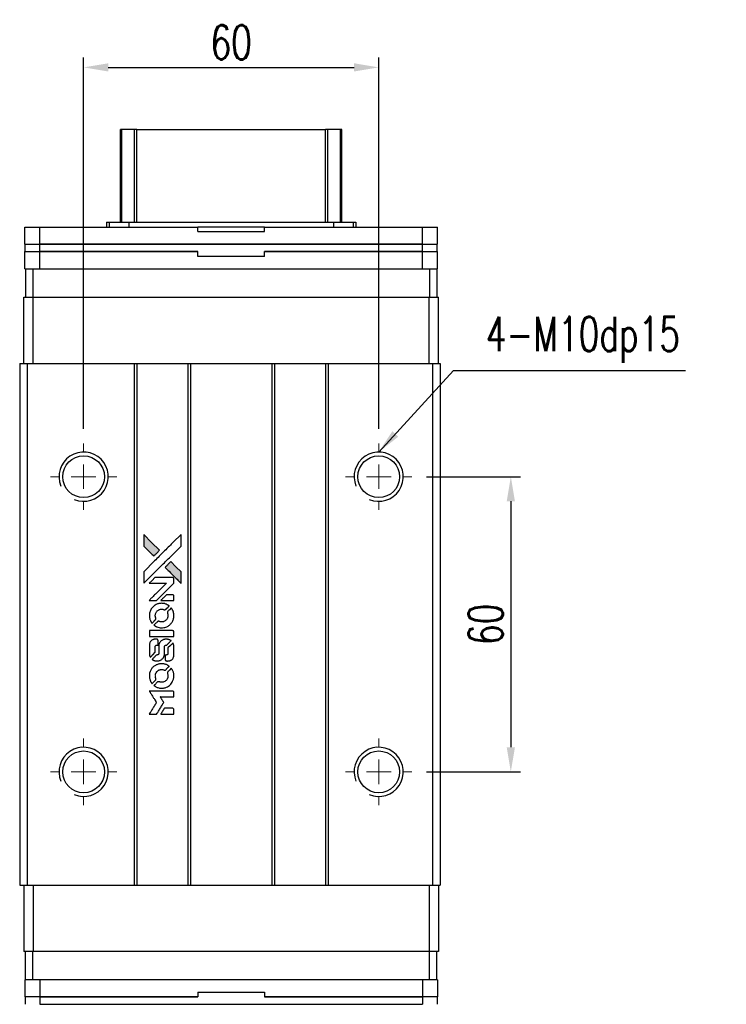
# Model space of a CAD drawing. Header units: millimetres. Extents: x 560 to 1079, y 594 to 1052.
# Tile 2 of 3: x 600 to 743, y 852 to 1052. Entities that reach past the tile are written whole.
import ezdxf

# ---------------------------------------------------------------- set-up
doc = ezdxf.new("R2010")
doc.units = ezdxf.units.MM
doc.header["$PDSIZE"] = -1
doc.layers.add('DIM', color=4, linetype='Continuous')
doc.styles.add('DIM-7', font='SIMPLEX.shx', dxfattribs={"width": 0.7, "bigfont": 'chineset.shx'})
doc.dimstyles.new('CNS', dxfattribs={"dimtxt": 3.5, "dimasz": 2.5, "dimexe": 1, "dimexo": 1.5, "dimgap": 0.09, "dimtad": 0, "dimdsep": 46, "dimtxsty": 'DIM-7', "dimcen": 0.09, "dimclrd": 1, "dimclre": 1, "dimclrt": 4, "dimadec": 0, "dimazin": 0, "dimtfac": 1, "dimtix": 1, "dimtmove": 2, "dimatfit": 3, "dimfxl": 1, "dimtvp": 0.971429, "dimtolj": 1, "dimarcsym": 0})

# ---------------------------------------------------------------- blocks, each defined once
blk = doc.blocks.new('SW_CENTERMARKSYMBOL_3')
at = {"color": 0, "linetype": 'Continuous', "lineweight": 18}
for p, q in [((0, 5), (0, 6.75)), ((0, 0), (0, 2.5)), ((-5, 0), (-6.75, 0)), ((0, 0), (-2.5, 0)), ((0, 0), (0, -2.5)), ((0, 0), (2.5, 0)), ((5, 0), (6.75, 0)), ((0, -5), (0, -6.75))]:
    blk.add_line(p, q, dxfattribs=at)
blk = doc.blocks.new('SW_CENTERMARKSYMBOL_4')
at = {"color": 0, "linetype": 'Continuous', "lineweight": 18}
for p, q in [((0, 5), (0, 6.75)), ((0, 0), (0, 2.5)), ((-5, 0), (-6.75, 0)), ((0, 0), (-2.5, 0)), ((0, 0), (0, -2.5)), ((0, 0), (2.5, 0)), ((5, 0), (6.75, 0)), ((0, -5), (0, -6.75))]:
    blk.add_line(p, q, dxfattribs=at)
blk = doc.blocks.new('SW_CENTERMARKSYMBOL_5')
at = {"color": 0, "linetype": 'Continuous', "lineweight": 18}
for p, q in [((0, 5), (0, 6.75)), ((0, 0), (0, 2.5)), ((-5, 0), (-6.75, 0)), ((0, 0), (-2.5, 0)), ((0, 0), (0, -2.5)), ((0, 0), (2.5, 0)), ((5, 0), (6.75, 0)), ((0, -5), (0, -6.75))]:
    blk.add_line(p, q, dxfattribs=at)
blk = doc.blocks.new('SW_CENTERMARKSYMBOL_6')
at = {"color": 0, "linetype": 'Continuous', "lineweight": 18}
for p, q in [((0, 5), (0, 6.75)), ((0, 0), (0, 2.5)), ((-5, 0), (-6.75, 0)), ((0, 0), (-2.5, 0)), ((0, 0), (0, -2.5)), ((0, 0), (2.5, 0)), ((5, 0), (6.75, 0)), ((0, -5), (0, -6.75))]:
    blk.add_line(p, q, dxfattribs=at)
blk = doc.blocks.new('*D147')
at = {"layer": 'DEFPOINTS', "color": 0}
for p in [(672.7, 1042.66), (612.7, 966.21), (672.7, 966.21)]:
    blk.add_point(p, dxfattribs=at)
at = {"layer": 'DIM', "color": 7, "lineweight": -2}
for p, q in [((612.7, 969.21), (612.7, 1044.66)), ((672.7, 969.21), (672.7, 1044.66)), ((617.7, 1042.66), (667.7, 1042.66))]:
    blk.add_line(p, q, dxfattribs=at)
at = {"layer": 'DIM', "color": 7}
for points in [[(617.7, 1043.5), (617.7, 1041.83), (612.7, 1042.66)], [(667.7, 1043.5), (667.7, 1041.83), (672.7, 1042.66)]]:
    blk.add_solid(points, dxfattribs=at)
at = {"layer": 'DIM', "color": 7, "insert": (642.7, 1047.76), "char_height": 7, "attachment_point": 5, "style": 'DIM-7'}
blk.add_mtext('\\A1;60', dxfattribs=at)
blk = doc.blocks.new('*D148')
at = {"layer": 'DEFPOINTS', "color": 0}
for p in [(679.45, 959.46), (679.45, 899.46), (699.56, 899.46)]:
    blk.add_point(p, dxfattribs=at)
at = {"layer": 'DIM', "color": 7, "lineweight": -2}
for p, q in [((682.45, 959.46), (701.56, 959.46)), ((699.56, 954.46), (699.56, 904.46)), ((682.45, 899.46), (701.56, 899.46))]:
    blk.add_line(p, q, dxfattribs=at)
at = {"layer": 'DIM', "color": 7}
for points in [[(698.73, 954.46), (700.4, 954.46), (699.56, 959.46)], [(698.73, 904.46), (700.4, 904.46), (699.56, 899.46)]]:
    blk.add_solid(points, dxfattribs=at)
at = {"layer": 'DIM', "color": 7, "insert": (694.46, 929.46), "char_height": 7, "attachment_point": 5, "rotation": 90, "style": 'DIM-7'}
blk.add_mtext('\\A1;60', dxfattribs=at)
blk = doc.blocks.new('LOGO2')
at = {"linetype": 'Continuous'}
h = blk.add_hatch(color=22, dxfattribs=at)
h.dxf.hatch_style = 1
h.paths.add_polyline_path([(583.53, 1429.73), (583.53, 1428.55), (583.53, 1427.37), (584.56, 1426.35, 0.000288), (584.95, 1425.96, 0.000479), (585.28, 1425.63, 0.000013), (585.58, 1425.34, 0.197177), (585.59, 1425.34, 0.197497), (585.59, 1425.34, 0.00004), (585.76, 1425.51, 0.000834), (585.95, 1425.7, 0.000506), (586.18, 1425.92), (586.76, 1426.5), (585.15, 1428.12)])
h.paths.add_polyline_path([(589.06, 1424.2), (588.47, 1423.62, 0.000476), (588.25, 1423.39, 0.000789), (588.06, 1423.2, 0.000035), (587.89, 1423.03, 0.19758), (587.89, 1423.03, 0.198396), (587.89, 1423.02, 0.000019), (588.12, 1422.79, 0.000582), (588.38, 1422.53, 0.000351), (588.68, 1422.23, 0.000108), (589.98, 1420.93, 0.000692), (590.64, 1420.28, 0.000077), (591.09, 1419.83, 0.197527), (591.11, 1419.82, 0.410181), (591.12, 1419.83, 0.000493), (591.12, 1420.07, 0.002424), (591.12, 1420.41, 0.000529), (591.12, 1420.98), (591.12, 1422.14), (590.09, 1423.17)])
at = {"color": 22}
for points in [[(584.56, 1426.35, 0.000288), (584.95, 1425.96, 0.000479), (585.28, 1425.63, 0.000013), (585.58, 1425.34, 0.197177), (585.59, 1425.34, 0.197497), (585.59, 1425.34, 0.00004), (585.76, 1425.51, 0.000836), (585.95, 1425.7, 0.000505), (586.18, 1425.92), (586.76, 1426.5), (585.15, 1428.12), (583.53, 1429.73), (583.53, 1428.55), (583.53, 1427.37)], [(584.95, 1421.21, -0.000056), (585.66, 1421.92, -0.000021), (586.65, 1422.91, -0.000021), (587.73, 1423.99, -0.000025), (588.75, 1425), (591.12, 1427.37), (591.12, 1428.54), (591.12, 1429.72), (589.52, 1428.13, 0.000274), (588.76, 1427.37, 0.000123), (587.75, 1426.37, 0.000121), (586.69, 1425.31, 0.000165), (585.73, 1424.35), (583.53, 1422.16), (583.53, 1420.98), (583.53, 1419.8)], [(588.68, 1422.23, 0.000108), (589.98, 1420.93, 0.000692), (590.64, 1420.28, 0.000077), (591.09, 1419.83, 0.197527), (591.11, 1419.82, 0.410182), (591.12, 1419.83, 0.000493), (591.12, 1420.07, 0.002424), (591.12, 1420.41, 0.000529), (591.12, 1420.98), (591.12, 1422.14), (590.09, 1423.17), (589.06, 1424.2), (588.47, 1423.62, 0.000476), (588.25, 1423.39, 0.000789), (588.06, 1423.2, 0.000035), (587.89, 1423.03, 0.19758), (587.89, 1423.03, 0.198396), (587.89, 1423.02, 0.000019), (588.12, 1422.79, 0.000582), (588.38, 1422.53, 0.000351)], [(585.41, 1416.31), (586.17, 1416.31), (587.91, 1418.06), (589.66, 1419.81), (589.66, 1420.29, 0.0008), (589.66, 1420.61, 0.010795), (589.65, 1420.72, 0.030495), (589.64, 1420.78, 0.080372), (589.63, 1420.83, 0.03816), (589.6, 1420.87, 0.041799), (589.57, 1420.91, 0.042486), (589.53, 1420.93, 0.042078), (589.49, 1420.96, 0.099276), (589.43, 1420.97, 0.003302), (589.19, 1420.97, 0.002586), (588.77, 1420.98, 0.000204), (587.64, 1420.97), (585.83, 1420.97), (585.25, 1420.39), (584.66, 1419.81), (586.4, 1419.8), (588.14, 1419.79), (586.42, 1418.08, 0.000253), (585.76, 1417.42, 0.000412), (585.2, 1416.87, 0.000041), (584.7, 1416.36, 0.041338), (584.68, 1416.34), (584.66, 1416.31)], [(588.34, 1416.31), (589.66, 1416.31), (589.66, 1416.8), (589.65, 1417.29), (589.62, 1417.35, 0.03146), (589.6, 1417.37, 0.026444), (589.58, 1417.4, 0.026444), (589.55, 1417.42, 0.031457), (589.53, 1417.44), (589.47, 1417.47), (588.82, 1417.48), (588.17, 1417.48), (587.6, 1416.9, 0.000745), (587.38, 1416.68, 0.001228), (587.19, 1416.49, 0.000087), (587.03, 1416.32, 0.195134), (587.03, 1416.32, 0.412117), (587.03, 1416.31, 0.000048), (587.41, 1416.31, 0.00109), (587.84, 1416.31, 0.000653)], [(584.7, 1412.97, 0.023681), (584.73, 1412.76, 0.022402), (584.78, 1412.55, 0.021929), (584.85, 1412.35, 0.020503), (584.94, 1412.15, 0.013745), (585, 1412.03, 0.009767), (585.07, 1411.9, 0.009658), (585.15, 1411.79, 0.027804), (585.21, 1411.71), (585.23, 1411.69), (585.59, 1412.05, 0.002053), (585.77, 1412.23, 0.006738), (585.88, 1412.35, 0.007826), (585.96, 1412.43, 0.063909), (585.99, 1412.47, 0.061532), (586.01, 1412.54, 0.068674), (586.02, 1412.6, 0.052072), (586, 1412.68, 0.019648), (585.97, 1412.79, -0.018366), (585.93, 1412.92, -0.0288), (585.9, 1413.04, -0.029061), (585.89, 1413.16, -0.019155), (585.89, 1413.29, -0.053809), (585.94, 1413.58, -0.058833), (586.04, 1413.85, -0.058566), (586.2, 1414.09, -0.052525), (586.42, 1414.29, -0.044733), (586.61, 1414.4, -0.040573), (586.82, 1414.49, -0.041123), (587.04, 1414.53, -0.04951), (587.25, 1414.54, -0.017369), (587.34, 1414.53, -0.024255), (587.43, 1414.51, -0.023787), (587.52, 1414.49, -0.015798), (587.61, 1414.45, 0.010631), (587.67, 1414.43, 0.033653), (587.71, 1414.42, 0.037806), (587.76, 1414.41, 0.016307), (587.81, 1414.41, 0.068179), (587.92, 1414.43, 0.095747), (588, 1414.47, 0.033418), (588.11, 1414.57, 0.002133), (588.42, 1414.88, 0.001452), (588.59, 1415.06, 0.012393), (588.67, 1415.14, 0.020479), (588.71, 1415.19, 0.344362), (588.71, 1415.21, 0.074287), (588.66, 1415.25, 0.005454), (588.53, 1415.34, 0.008391), (588.39, 1415.42, 0.017097), (588.27, 1415.48, 0.027375), (588.04, 1415.58, 0.02835), (587.8, 1415.66, 0.027723), (587.54, 1415.7, 0.023913), (587.27, 1415.72, 0.027047), (586.94, 1415.72, 0.031685), (586.64, 1415.67, 0.032425), (586.35, 1415.59, 0.031013), (586.07, 1415.47, 0.037914), (585.73, 1415.27, 0.040153), (585.44, 1415.03, 0.039834), (585.18, 1414.74, 0.036173), (584.97, 1414.4, 0.040752), (584.83, 1414.08, 0.035885), (584.73, 1413.71, 0.035491), (584.68, 1413.34, 0.037615)], [(585.71, 1411.22, 0.018008), (585.82, 1411.15, 0.009842), (585.95, 1411.07, 0.009807), (586.1, 1411, 0.015716), (586.22, 1410.94, 0.048467), (586.66, 1410.8, 0.045841), (587.14, 1410.75, 0.046006), (587.61, 1410.78, 0.049638), (588.06, 1410.9, 0.064819), (588.64, 1411.2, 0.06695), (589.11, 1411.65, 0.066691), (589.45, 1412.2, 0.063505), (589.65, 1412.83, 0.03135), (589.66, 1413, 0.010439), (589.67, 1413.24, 0.010391), (589.66, 1413.47, 0.032408), (589.64, 1413.63, 0.015696), (589.61, 1413.82, 0.018095), (589.56, 1414, 0.018551), (589.5, 1414.17, 0.018352), (589.42, 1414.33, 0.015568), (589.37, 1414.44, 0.009832), (589.29, 1414.56, 0.009795), (589.22, 1414.68, 0.023727), (589.16, 1414.76), (589.13, 1414.79), (588.77, 1414.43, 0.001528), (588.57, 1414.23, 0.010022), (588.47, 1414.12, 0.019586), (588.41, 1414.06, 0.061865), (588.38, 1414.01, 0.055054), (588.35, 1413.93, 0.061607), (588.35, 1413.85, 0.048725), (588.36, 1413.76, 0.020221), (588.39, 1413.64, -0.017722), (588.43, 1413.52, -0.02685), (588.45, 1413.4, -0.02759), (588.46, 1413.29, -0.020233), (588.46, 1413.17, -0.04793), (588.43, 1412.93, -0.048386), (588.35, 1412.7, -0.047866), (588.22, 1412.49, -0.044964), (588.06, 1412.3, -0.04333), (587.87, 1412.15, -0.050921), (587.66, 1412.03, -0.051473), (587.43, 1411.97, -0.0459), (587.19, 1411.94, -0.019014), (587.07, 1411.95, -0.024114), (586.96, 1411.96, -0.025081), (586.86, 1411.99, -0.023892), (586.76, 1412.02, 0.008624), (586.68, 1412.05, 0.026486), (586.62, 1412.06, 0.035074), (586.58, 1412.07, 0.02756), (586.52, 1412.07, 0.087163), (586.44, 1412.06, 0.073291), (586.36, 1412.01, 0.028074), (586.25, 1411.91, 0.002594), (585.99, 1411.66), (585.62, 1411.29)], [(587.17, 1409), (589.65, 1409), (589.65, 1409.49), (589.65, 1409.98), (589.63, 1410.04, 0.071429), (589.59, 1410.08, 0.054799), (589.54, 1410.13, 0.053585), (589.48, 1410.16, 0.060698), (589.42, 1410.17, 0.033975), (589.32, 1410.18), (588.05, 1410.18, 0.000726), (586.82, 1410.18, 0.001084), (585.74, 1410.17), (584.68, 1410.17), (584.68, 1409.58), (584.68, 1409)], [(584.69, 1405.36, 0.018538), (584.7, 1405.28, 0.010695), (584.72, 1405.2, 0.01068), (584.74, 1405.11, 0.017678), (584.76, 1405.03, 0.013849), (584.79, 1404.95, 0.011814), (584.83, 1404.86, 0.004513), (584.86, 1404.78, 0.290035), (584.88, 1404.77, 0.196418), (584.88, 1404.78, 0.000124), (585.03, 1404.92, 0.001477), (585.19, 1405.08, 0.000898), (585.38, 1405.27), (585.88, 1405.77), (585.88, 1406.39, -0.001471), (585.88, 1406.86, -0.028714), (585.89, 1407, -0.097073), (585.92, 1407.08, -0.084199), (585.98, 1407.15, -0.042698), (586.02, 1407.18, -0.053912), (586.07, 1407.21, -0.051004), (586.12, 1407.22, -0.032967), (586.18, 1407.22, 0.00807), (586.21, 1407.22, 0.003023), (586.26, 1407.22, 0.002994), (586.31, 1407.23, 0.003629), (586.35, 1407.23), (586.46, 1407.24), (586.46, 1407.71, 0.001618), (586.46, 1407.94, 0.005206), (586.45, 1408.09, 0.00535), (586.45, 1408.19, 0.060675), (586.44, 1408.24, 0.048484), (586.43, 1408.26, 0.02389), (586.42, 1408.29, 0.022812), (586.4, 1408.31, 0.02462), (586.38, 1408.34, 0.061781), (586.32, 1408.39, 0.080179), (586.25, 1408.41, 0.048561), (586.16, 1408.43, 0.010021), (585.99, 1408.43, 0.016602), (585.77, 1408.42, 0.031409), (585.6, 1408.4, 0.036474), (585.44, 1408.36, 0.03439), (585.29, 1408.29, 0.065928), (585.06, 1408.13, 0.069066), (584.88, 1407.91, 0.065697), (584.75, 1407.64, 0.051559), (584.69, 1407.33, 0.020904), (584.69, 1407.16, 0.000451), (584.68, 1406.34, 0.000419), (584.68, 1405.52, 0.022759)], [(585.33, 1404.27, 0.023289), (585.45, 1404.2, 0.026845), (585.57, 1404.13, 0.026047), (585.7, 1404.09, 0.019751), (585.85, 1404.04, 0.013249), (585.93, 1404.03, 0.025169), (586, 1404.02, 0.016532), (586.08, 1404.01, 0.002937), (586.24, 1404.01, 0.003317), (586.38, 1404.01, 0.011808), (586.47, 1404.02, 0.01777), (586.53, 1404.02, 0.021476), (586.6, 1404.03, 0.04325), (586.86, 1404.12, 0.045753), (587.1, 1404.24, 0.04649), (587.31, 1404.41, 0.047672), (587.49, 1404.61, 0.025315), (587.54, 1404.69, 0.015208), (587.6, 1404.8, 0.01512), (587.65, 1404.91, 0.022488), (587.69, 1405.01, 0.027857), (587.73, 1405.17, 0.034138), (587.75, 1405.32, 0.014286), (587.76, 1405.55, 0.00124), (587.76, 1406.13, -0.00103), (587.76, 1406.49, -0.002552), (587.76, 1406.75, -0.001594), (587.76, 1406.95, -0.047676), (587.77, 1407, -0.085307), (587.8, 1407.09, -0.097789), (587.87, 1407.15, -0.085947), (587.95, 1407.2, -0.051339), (588.07, 1407.22, 0.014634), (588.11, 1407.22, 0.015028), (588.15, 1407.23, 0.014927), (588.18, 1407.24, 0.059415), (588.2, 1407.24, 0.070595), (588.24, 1407.27, 0.00028), (588.66, 1407.69, 0.000111), (589.08, 1408.11, 0.200239), (589.09, 1408.13, 0.268906), (589.09, 1408.14, 0.001866), (588.98, 1408.2, 0.007532), (588.88, 1408.25, 0.017818), (588.81, 1408.29, 0.013256), (588.72, 1408.32, 0.011636), (588.63, 1408.35, 0.011528), (588.54, 1408.38, 0.012303), (588.45, 1408.4, 0.0423), (588.31, 1408.42, 0.013657), (588.1, 1408.42, 0.013857), (587.89, 1408.42, 0.037428), (587.74, 1408.4, 0.014927), (587.64, 1408.37, 0.0122), (587.53, 1408.34, 0.012518), (587.43, 1408.3, 0.023062), (587.36, 1408.27, 0.065961), (587.08, 1408.08, 0.06055), (586.85, 1407.82, 0.059676), (586.68, 1407.51, 0.060497), (586.6, 1407.16, 0.025683), (586.59, 1407.09, 0.001528), (586.59, 1406.87, 0.002124), (586.59, 1406.59, 0.001173), (586.59, 1406.25, -0.000809), (586.58, 1405.65, -0.017164), (586.58, 1405.48, -0.063931), (586.56, 1405.38, -0.108429), (586.52, 1405.31, -0.052941), (586.47, 1405.28, -0.063675), (586.42, 1405.25, -0.050562), (586.36, 1405.24, -0.020337), (586.27, 1405.23, 0.009897), (586.22, 1405.22, 0.016482), (586.17, 1405.22, 0.019019), (586.14, 1405.21, 0.06043), (586.11, 1405.2, 0.076267), (586.06, 1405.16, 0.00054), (585.68, 1404.77, 0.000307), (585.28, 1404.37, 0.142594), (585.26, 1404.34, 0.232419), (585.27, 1404.33, 0.022995), (585.28, 1404.31, 0.024627), (585.31, 1404.29, 0.015407)], [(587.91, 1404.2, 0.065483), (587.94, 1404.15, 0.053271), (587.98, 1404.1, 0.052018), (588.04, 1404.05, 0.0556), (588.1, 1404.02, 0.036839), (588.14, 1404.01, 0.026922), (588.18, 1404.01, 0.016905), (588.25, 1404, 0.004317), (588.35, 1404, 0.016369), (588.56, 1404.01, 0.029936), (588.74, 1404.03, 0.03418), (588.89, 1404.07, 0.031327), (589.04, 1404.14, 0.046935), (589.23, 1404.25, 0.054053), (589.38, 1404.39, 0.053701), (589.5, 1404.56, 0.045364), (589.58, 1404.76, 0.032479), (589.63, 1404.94, 0.03386), (589.65, 1405.12, 0.013578), (589.66, 1405.4, 0.001155), (589.66, 1406.13, 0.000413), (589.65, 1406.75, 0.005008), (589.65, 1406.99, 0.013199), (589.64, 1407.13, 0.033956), (589.63, 1407.22, 0.013909), (589.6, 1407.32, 0.010864), (589.57, 1407.43, 0.010938), (589.54, 1407.53, 0.028702), (589.51, 1407.6), (589.48, 1407.65), (588.97, 1407.15), (588.46, 1406.65), (588.46, 1406.06, -0.001504), (588.46, 1405.81, -0.00328), (588.46, 1405.62, -0.001901), (588.46, 1405.47, -0.061333), (588.45, 1405.43, -0.063621), (588.43, 1405.38, -0.048633), (588.4, 1405.33, -0.046769), (588.35, 1405.29, -0.047961), (588.3, 1405.26, -0.02678), (588.25, 1405.24, -0.050957), (588.22, 1405.23, -0.029398), (588.17, 1405.22, -0.00401), (588.06, 1405.22), (587.89, 1405.21), (587.89, 1404.74, 0.001061), (587.89, 1404.46, 0.009147), (587.89, 1404.33, 0.020721), (587.9, 1404.26, 0.051619)], [(584.7, 1400.71, 0.024131), (584.73, 1400.49, 0.022344), (584.78, 1400.28, 0.021883), (584.86, 1400.06, 0.020884), (584.95, 1399.85, 0.010669), (585.01, 1399.74, 0.010389), (585.08, 1399.62, 0.010913), (585.15, 1399.51, 0.022227), (585.2, 1399.44), (585.23, 1399.41), (585.6, 1399.78, 0.002452), (585.74, 1399.93, 0.003628), (585.87, 1400.06, 0.001662), (585.97, 1400.17, 0.070159), (585.99, 1400.2, 0.047671), (586, 1400.22, 0.018624), (586.01, 1400.25, 0.017921), (586.01, 1400.29, 0.018804), (586.01, 1400.32, 0.018255), (586.02, 1400.37, 0.041312), (586.01, 1400.41, 0.037164), (586, 1400.44, 0.012342), (585.98, 1400.49, -0.015101), (585.94, 1400.62, -0.035998), (585.91, 1400.72, -0.033244), (585.9, 1400.82, -0.011249), (585.9, 1400.97, -0.004059), (585.9, 1401.1, -0.019693), (585.9, 1401.17, -0.027943), (585.91, 1401.22, -0.014411), (585.93, 1401.3, -0.033089), (585.98, 1401.46, -0.033887), (586.06, 1401.62, -0.034021), (586.16, 1401.77, -0.033942), (586.28, 1401.9, -0.02816), (586.42, 1402.01, -0.035032), (586.56, 1402.11, -0.035269), (586.71, 1402.18, -0.029196), (586.87, 1402.23, -0.037862), (587.07, 1402.27, -0.043657), (587.25, 1402.27, -0.043064), (587.44, 1402.24, -0.035184), (587.63, 1402.18, 0.033699), (587.72, 1402.15, 0.052815), (587.8, 1402.14, 0.059167), (587.88, 1402.14, 0.058972), (587.95, 1402.17, 0.059208), (588.01, 1402.2, 0.021125), (588.08, 1402.26, 0.008691), (588.2, 1402.38, 0.000851), (588.47, 1402.66, 0.001873), (588.61, 1402.8, 0.013884), (588.68, 1402.87, 0.022355), (588.71, 1402.92, 0.341453), (588.71, 1402.93, 0.073011), (588.67, 1402.97, 0.004587), (588.54, 1403.06, 0.00748), (588.4, 1403.14, 0.016837), (588.29, 1403.2, 0.028606), (588.03, 1403.31, 0.031352), (587.77, 1403.39, 0.031004), (587.5, 1403.44, 0.0268), (587.21, 1403.45, 0.026698), (586.9, 1403.44, 0.03002), (586.6, 1403.39, 0.030357), (586.32, 1403.31, 0.028554), (586.05, 1403.19, 0.062944), (585.53, 1402.85, 0.062206), (585.12, 1402.39, 0.062448), (584.83, 1401.84, 0.064355), (584.69, 1401.25, 0.017377), (584.69, 1401.13, 0.008369), (584.68, 1400.98, 0.008367), (584.69, 1400.82, 0.01757)], [(585.71, 1398.95, 0.064158), (586.28, 1398.64, 0.06356), (586.92, 1398.49, 0.064004), (587.57, 1398.5, 0.066747), (588.19, 1398.68, 0.04321), (588.58, 1398.89, 0.044737), (588.91, 1399.17, 0.044901), (589.2, 1399.49, 0.044184), (589.42, 1399.87, 0.026293), (589.54, 1400.15, 0.033344), (589.62, 1400.43, 0.033227), (589.66, 1400.71, 0.025815), (589.67, 1401.02, 0.023119), (589.65, 1401.32, 0.031044), (589.6, 1401.58, 0.031337), (589.52, 1401.84, 0.024258), (589.4, 1402.11, 0.015622), (589.35, 1402.2, 0.008495), (589.28, 1402.31, 0.008415), (589.21, 1402.42, 0.020814), (589.16, 1402.49), (589.13, 1402.53), (588.77, 1402.17, 0.002843), (588.5, 1401.9, 0.033917), (588.41, 1401.79, 0.087906), (588.36, 1401.71, 0.073302), (588.35, 1401.61, 0.022047), (588.35, 1401.56, 0.026465), (588.36, 1401.52, 0.022233), (588.37, 1401.47, 0.009985), (588.39, 1401.4, -0.039011), (588.45, 1401.17, -0.044398), (588.46, 1400.95, -0.045096), (588.44, 1400.72, -0.04265), (588.38, 1400.5, -0.071154), (588.21, 1400.19, -0.068827), (587.96, 1399.94, -0.068713), (587.64, 1399.76, -0.070507), (587.3, 1399.68, -0.028605), (587.15, 1399.67, -0.031418), (587.01, 1399.69, -0.031044), (586.86, 1399.72, -0.02668), (586.72, 1399.76, 0.038913), (586.63, 1399.79, 0.043732), (586.55, 1399.8, 0.047754), (586.47, 1399.8, 0.075756), (586.41, 1399.78, 0.07294), (586.37, 1399.76, 0.003456), (586.27, 1399.67, 0.005023), (586.15, 1399.55, 0.002422), (585.99, 1399.39, 0.000819), (585.85, 1399.25, 0.001349), (585.73, 1399.13, 0.0001), (585.62, 1399.02, 0.205335), (585.62, 1399.02, 0.219821), (585.62, 1399.01, 0.002494), (585.65, 1399, 0.007089), (585.67, 1398.98, 0.004494)], [(585.42, 1393.22), (586.17, 1393.22), (586.3, 1393.42, -0.000297), (586.38, 1393.55, -0.000037), (586.55, 1393.82, -0.000043), (586.75, 1394.15, -0.000036), (586.96, 1394.5, 0.000044), (587.17, 1394.84, 0.000063), (587.36, 1395.14, 0.000035), (587.51, 1395.4, 0.0009), (587.55, 1395.47), (587.62, 1395.57), (587.53, 1395.7, 0.001175), (587.49, 1395.78, 0.000208), (587.4, 1395.92, 0.000225), (587.3, 1396.09, 0.000203), (587.19, 1396.26, -0.000711), (587.09, 1396.42, -0.001119), (587, 1396.56, -0.000263), (586.92, 1396.69, -0.04589), (586.91, 1396.7, -0.519312), (586.92, 1396.71, -0.001914), (587.12, 1396.72, -0.003124), (587.46, 1396.72, -0.000285), (588.28, 1396.72), (589.66, 1396.72), (589.66, 1397.2, 0.001727), (589.66, 1397.54, 0.025279), (589.65, 1397.67, 0.073886), (589.63, 1397.74, 0.07426), (589.6, 1397.8, 0.03264), (589.58, 1397.81, 0.01784), (589.56, 1397.83, 0.017712), (589.54, 1397.85, 0.026854), (589.52, 1397.86), (589.47, 1397.89), (587.07, 1397.89), (584.67, 1397.89), (584.68, 1397.87, -0.004595), (584.7, 1397.85, -0.00016), (584.74, 1397.77, -0.000298), (584.8, 1397.69, -0.000208), (584.86, 1397.59, 0.000986), (585.03, 1397.3, 0.00025), (585.32, 1396.84, 0.000268), (585.63, 1396.35, 0.000436), (585.9, 1395.93, -0.002932), (585.98, 1395.79, -0.004718), (586.06, 1395.67, -0.001113), (586.12, 1395.57, -0.227179), (586.12, 1395.55, -0.045982), (586.11, 1395.54, -0.000145), (586.03, 1395.4, -0.000825), (585.93, 1395.24, -0.000517), (585.81, 1395.06, 0.000056), (585.42, 1394.42, 0.000289), (585.2, 1394.07, 0.000481), (585.04, 1393.81, 0.000418), (584.87, 1393.54), (584.67, 1393.22)], [(588.34, 1393.22), (589.66, 1393.22), (589.66, 1393.7, 0.000842), (589.66, 1394, 0.010591), (589.66, 1394.12, 0.028995), (589.65, 1394.18, 0.069543), (589.64, 1394.23, 0.051063), (589.61, 1394.27, 0.039932), (589.57, 1394.31, 0.039414), (589.53, 1394.35, 0.045845), (589.49, 1394.37, 0.094811), (589.44, 1394.39, 0.007124), (589.31, 1394.39, 0.004713), (589.09, 1394.39, 0.000534), (588.59, 1394.39), (587.73, 1394.39), (587.65, 1394.27, 0.000828), (587.44, 1393.92, 0.000879), (587.22, 1393.57, 0.000048), (587.02, 1393.23, 0.137596), (587.01, 1393.22, 0.413028), (587.02, 1393.22, 0.000016), (587.4, 1393.22, 0.000623), (587.83, 1393.22, 0.000374)]]:
    blk.add_lwpolyline(points, format="xyb", close=True, dxfattribs=at)

msp = doc.modelspace()

# ---------------------------------------------------------------- linework, layer by layer
at = {"color": 7, "linetype": 'Continuous', "lineweight": 25}
for p, q in [((620.199, 1011.211), (620.199, 1030.019)), ((620.438, 1011.211), (620.438, 1030.019)), ((623.014, 1011.211), (623.014, 1030.019)), ((623.509, 1030.019), (661.889, 1030.019)), ((623.509, 1011.211), (623.509, 1030.019)), ((661.889, 1011.211), (661.889, 1030.019)), ((662.383, 1011.211), (662.383, 1030.019)), ((664.959, 1011.211), (664.959, 1030.019)), ((665.199, 1011.211), (665.199, 1030.019)), ((617.346, 1011.211), (617.346, 1010.211)), ((617.346, 1011.211), (617.899, 1011.211)), ((617.899, 1011.211), (617.899, 1010.211)), ((617.899, 1011.211), (621.913, 1011.211)), ((621.913, 1011.211), (621.913, 1010.211)), ((621.913, 1011.211), (663.485, 1011.211)), ((663.485, 1011.211), (663.485, 1010.211)), ((663.485, 1011.211), (667.499, 1011.211)), ((667.499, 1011.211), (667.499, 1010.211)), ((667.499, 1011.211), (668.051, 1011.211)), ((668.051, 1011.211), (668.051, 1010.211)), ((600.774, 1006.711), (600.774, 1010.211)), ((600.774, 1010.211), (603.774, 1010.211)), ((603.774, 1006.711), (603.774, 1010.211)), ((603.774, 1010.211), (635.949, 1010.211)), ((635.949, 1009.311), (635.949, 1010.211)), ((649.449, 1010.211), (635.949, 1010.211)), ((635.949, 1009.311), (649.449, 1009.311)), ((649.449, 1009.311), (649.449, 1010.211)), ((649.449, 1010.211), (681.624, 1010.211)), ((681.624, 1006.711), (681.624, 1010.211)), ((681.624, 1010.211), (684.624, 1010.211)), ((684.624, 1006.711), (684.624, 1010.211)), ((600.774, 1006.711), (603.774, 1006.711)), ((600.774, 1001.711), (600.774, 1005.211)), ((600.774, 1005.211), (603.774, 1005.211)), ((600.799, 1005.211), (600.799, 1006.711)), ((603.774, 1006.711), (681.624, 1006.711)), ((603.774, 1001.711), (603.774, 1005.211)), ((603.774, 1005.211), (635.949, 1005.211)), ((603.799, 1005.211), (603.799, 1006.711)), ((681.599, 1006.711), (603.799, 1006.711)), ((635.949, 1005.211), (603.799, 1005.211)), ((635.949, 1004.311), (635.949, 1005.211)), ((635.949, 1004.211), (635.949, 1005.211)), ((649.449, 1004.311), (649.449, 1005.211)), ((649.449, 1005.211), (681.624, 1005.211)), ((681.599, 1005.211), (649.449, 1005.211)), ((649.449, 1004.211), (649.449, 1005.211)), ((681.599, 1005.211), (681.599, 1006.711)), ((681.624, 1006.711), (684.624, 1006.711)), ((681.624, 1001.711), (681.624, 1005.211)), ((681.624, 1005.211), (684.624, 1005.211)), ((684.599, 1005.211), (684.599, 1006.711)), ((684.624, 1001.711), (684.624, 1005.211)), ((635.949, 1004.311), (649.449, 1004.311)), ((649.449, 1004.211), (635.949, 1004.211)), ((600.774, 1001.711), (600.849, 1001.711)), ((600.849, 1001.711), (600.849, 995.961)), ((600.849, 1001.711), (602.349, 1001.711)), ((602.349, 1001.711), (602.349, 995.961)), ((602.349, 1001.711), (683.049, 1001.711)), ((683.049, 1001.711), (683.049, 995.961)), ((683.049, 1001.711), (684.549, 1001.711)), ((684.549, 1001.711), (684.624, 1001.711)), ((684.549, 1001.711), (684.549, 995.961)), ((600.549, 982.461), (600.549, 995.961)), ((600.549, 995.961), (602.449, 995.961)), ((602.449, 982.461), (602.449, 995.961)), ((602.449, 995.961), (682.949, 995.961)), ((682.949, 982.461), (682.949, 995.961)), ((682.949, 995.961), (684.849, 995.961)), ((684.849, 982.461), (684.849, 995.961)), ((599.699, 982.461), (599.699, 876.461)), ((599.699, 982.461), (601.249, 982.461)), ((601.249, 982.461), (601.249, 876.461)), ((601.249, 982.461), (622.949, 982.461)), ((622.949, 982.461), (622.949, 876.461)), ((622.949, 982.461), (623.499, 982.461)), ((623.499, 982.461), (623.499, 876.461)), ((623.499, 982.461), (633.899, 982.461)), ((633.899, 982.461), (633.899, 876.461)), ((633.899, 982.461), (634.449, 982.461)), ((634.449, 982.461), (634.449, 876.461)), ((634.449, 982.461), (650.949, 982.461)), ((650.949, 982.461), (650.949, 876.461)), ((650.949, 982.461), (651.499, 982.461)), ((651.499, 982.461), (651.499, 876.461)), ((651.499, 982.461), (661.899, 982.461)), ((661.899, 982.461), (661.899, 876.461)), ((661.899, 982.461), (662.449, 982.461)), ((662.449, 982.461), (662.449, 876.461)), ((662.449, 982.461), (683.649, 982.461)), ((683.649, 982.461), (683.649, 876.461)), ((683.649, 982.461), (685.199, 982.461)), ((685.199, 982.461), (685.199, 876.461)), ((599.699, 876.461), (601.249, 876.461)), ((600.549, 876.461), (600.549, 862.961)), ((601.249, 876.461), (622.949, 876.461)), ((602.449, 876.461), (602.449, 862.961)), ((622.949, 876.461), (623.499, 876.461)), ((623.499, 876.461), (633.899, 876.461)), ((633.899, 876.461), (634.449, 876.461)), ((634.449, 876.461), (650.949, 876.461)), ((650.949, 876.461), (651.499, 876.461)), ((651.499, 876.461), (661.899, 876.461)), ((661.899, 876.461), (662.449, 876.461)), ((662.449, 876.461), (683.649, 876.461)), ((682.949, 876.461), (682.949, 862.961)), ((683.649, 876.461), (685.199, 876.461)), ((684.849, 876.461), (684.849, 862.961)), ((602.449, 862.961), (600.549, 862.961)), ((600.849, 857.211), (600.849, 862.961)), ((602.349, 857.211), (602.349, 862.961)), ((682.949, 862.961), (602.449, 862.961)), ((684.849, 862.961), (682.949, 862.961)), ((683.049, 857.211), (683.049, 862.961)), ((684.549, 857.211), (684.549, 862.961)), ((600.774, 857.211), (600.774, 853.711)), ((600.849, 857.211), (600.774, 857.211)), ((602.349, 857.211), (600.849, 857.211)), ((683.049, 857.211), (602.349, 857.211)), ((603.774, 857.211), (603.774, 853.711)), ((681.624, 857.211), (681.624, 853.711)), ((684.549, 857.211), (683.049, 857.211)), ((684.624, 857.211), (684.549, 857.211)), ((684.624, 857.211), (684.624, 853.711)), ((635.949, 854.711), (635.949, 853.711)), ((635.949, 854.711), (649.449, 854.711)), ((649.449, 854.711), (649.449, 853.711)), ((603.774, 853.711), (600.774, 853.711)), ((600.799, 853.711), (600.799, 852.211)), ((635.949, 853.711), (603.774, 853.711)), ((603.799, 853.711), (603.799, 852.211)), ((603.799, 853.711), (635.949, 853.711)), ((635.949, 854.611), (635.949, 853.711)), ((649.449, 854.611), (635.949, 854.611)), ((649.449, 854.611), (649.449, 853.711)), ((681.624, 853.711), (649.449, 853.711)), ((649.449, 853.711), (681.599, 853.711)), ((681.599, 853.711), (681.599, 852.211)), ((684.624, 853.711), (681.624, 853.711)), ((684.599, 853.711), (684.599, 852.211)), ((603.799, 852.211), (681.599, 852.211))]:
    msp.add_line(p, q, dxfattribs=at)
for centre in [(612.699, 959.461), (672.699, 959.461), (612.699, 899.461), (672.699, 899.461)]:
    msp.add_circle(centre, 4.25, dxfattribs=at)
for centre in [(612.699, 959.461), (672.699, 959.461), (612.699, 899.461), (672.699, 899.461)]:
    msp.add_arc(centre, 5, 247.5, 202.5)
for points, knots in [([(620.438, 1030.019), (620.376, 1030.019), (620.311, 1030.019), (620.221, 1030.019), (620.199, 1030.019), (620.199, 1030.019)], [0, 0, 0, 0, 0.5, 0.5, 1, 1, 1, 1]), ([(623.014, 1030.019), (622.967, 1030.019), (622.873, 1030.019), (622.584, 1030.019), (622.388, 1030.019), (621.916, 1030.019), (621.641, 1030.019), (621.054, 1030.019), (620.744, 1030.019), (620.438, 1030.019)], [0, 0, 0, 0, 0.25, 0.25, 0.5, 0.5, 0.75, 0.75, 1, 1, 1, 1]), ([(623.509, 1030.019), (623.454, 1030.019), (623.396, 1030.019), (623.284, 1030.019), (623.229, 1030.019), (623.136, 1030.019), (623.097, 1030.019), (623.04, 1030.019), (623.022, 1030.019), (623.014, 1030.019)], [0, 0, 0, 0, 0.25, 0.25, 0.5, 0.5, 0.75, 0.75, 1, 1, 1, 1]), ([(662.383, 1030.019), (662.375, 1030.019), (662.357, 1030.019), (662.3, 1030.019), (662.261, 1030.019), (662.168, 1030.019), (662.113, 1030.019), (662.001, 1030.019), (661.943, 1030.019), (661.889, 1030.019)], [0, 0, 0, 0, 0.25, 0.25, 0.5, 0.5, 0.75, 0.75, 1, 1, 1, 1]), ([(664.959, 1030.019), (664.654, 1030.019), (664.343, 1030.019), (663.756, 1030.019), (663.481, 1030.019), (663.009, 1030.019), (662.814, 1030.019), (662.524, 1030.019), (662.43, 1030.019), (662.383, 1030.019)], [0, 0, 0, 0, 0.25, 0.25, 0.5, 0.5, 0.75, 0.75, 1, 1, 1, 1]), ([(665.199, 1030.019), (665.199, 1030.019), (665.176, 1030.019), (665.086, 1030.019), (665.021, 1030.019), (664.959, 1030.019)], [0, 0, 0, 0, 0.5, 0.5, 1, 1, 1, 1])]:
    msp.add_open_spline(points, degree=3, knots=knots, dxfattribs=at)

# ---------------------------------------------------------------- block references
at = {"color": 7, "linetype": 'Continuous', "lineweight": 0}
for name, p in [('SW_CENTERMARKSYMBOL_3', (612.699, 959.461)), ('SW_CENTERMARKSYMBOL_6', (672.699, 959.461)), ('SW_CENTERMARKSYMBOL_4', (612.699, 899.461)), ('SW_CENTERMARKSYMBOL_5', (672.699, 899.461))]:
    msp.add_blockref(name, p, dxfattribs=at)
at = {"layer": 'DIM'}
msp.add_blockref('LOGO2', (41.38, -482.005), dxfattribs=at)

# ---------------------------------------------------------------- texts
at = {"layer": 'DIM', "color": 0, "insert": (694.474, 982.626), "char_height": 7, "attachment_point": 7, "style": 'DIM-7'}
msp.add_mtext('\\A1;4-M10dp15', dxfattribs=at)

# ---------------------------------------------------------------- dimensions: what is measured, and where the dimension line sits
at = {"layer": 'DIM', "color": 0}
dim = msp.add_linear_dim(base=(672.699, 1042.664), p1=(612.699, 966.211), p2=(672.699, 966.211), dimstyle='CNS', override={"dimscale": 2, "dimgap": 0.8, "dimtad": 1, "dimclrd": 7, "dimclre": 7, "dimclrt": 7, "dimtmove": 1}, dxfattribs=at)
dim.commit()
dim.dimension.update_dxf_attribs({"geometry": '*D147', "text_midpoint": (642.699, 1047.764)})
dim = msp.add_linear_dim(base=(699.562, 899.461), p1=(679.449, 959.461), p2=(679.449, 899.461), angle=90, dimstyle='CNS', override={"dimscale": 2, "dimgap": 0.8, "dimtad": 1, "dimclrd": 7, "dimclre": 7, "dimclrt": 7, "dimtmove": 1}, dxfattribs=at)
dim.commit()
dim.dimension.update_dxf_attribs({"geometry": '*D148', "text_midpoint": (694.462, 929.461)})

# ---------------------------------------------------------------- leaders
at = {"layer": 'DIM', "color": 0, "annotation_type": 0, "has_hookline": 1, "hookline_direction": 0, "text_width": 40.6}
msp.add_leader([(672.699, 964.461), (687.874, 981.026), (692.874, 981.026)], dimstyle='CNS', override={"dimscale": 2, "dimgap": 0.8, "dimtad": 1, "dimclrd": 7, "dimclre": 4, "dimtmove": 1}, dxfattribs=at)

doc.saveas('drawing.dxf')
